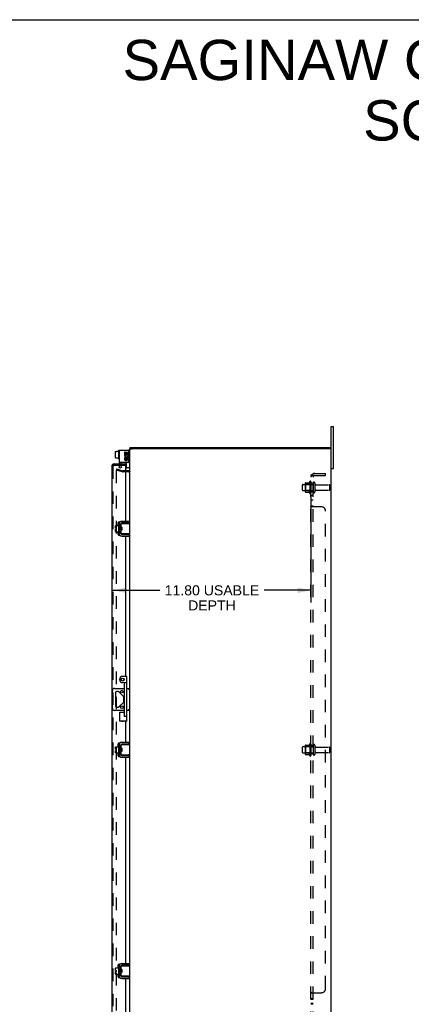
# Model space of a CAD drawing. Header units: inches. Extents: x 0 to 136, y 0 to 88.
# Tile 7 of 8: x 68 to 91, y 29 to 88. Entities that reach past the tile are written whole.
import ezdxf

# ---------------------------------------------------------------- set-up
doc = ezdxf.new("R2010")
doc.units = ezdxf.units.IN
doc.header["$LTSCALE"] = 7.48
doc.header["$MEASUREMENT"] = 0
doc.linetypes.add('HIDDEN', pattern=[0.2, 0.1, -0.1])
doc.layers.get('0').update_dxf_attribs({"linetype": 'CONTINUOUS'})
for name, color, linetype in [('DEFAULT_2', 8, 'HIDDEN'), ('DIMENSIONS', 7, 'CONTINUOUS'), ('DOOR_ASSEMBLY', 7, 'CONTINUOUS'), ('SUBPANEL', 7, 'CONTINUOUS')]:
    doc.layers.add(name, color=color, linetype=linetype)
doc.styles.get("Standard").update_dxf_attribs({"font": 'arial.ttf'})
doc.dimstyles.new('DIMSTYLE_1', dxfattribs={"dimtxt": 0.6, "dimasz": 0.8, "dimexe": 0.09, "dimexo": 0.07, "dimgap": 0.0375, "dimtad": 0, "dimtih": 1, "dimtoh": 1, "dimzin": 4, "dimdsep": 46, "dimtxsty": 'Standard', "dimblk": '_FILLED', "dimblk1": '_FILLED', "dimblk2": '_FILLED', "dimcen": 0.09, "dimadec": 3, "dimazin": 1, "dimtfac": 1, "dimtdec": 3, "dimtofl": 0, "dimtmove": 0, "dimatfit": 3, "dimldrblk": '_FILLED', "dimfxl": 0, "dimtolj": 1, "dimtzin": 4, "dimarcsym": 0})

# ---------------------------------------------------------------- blocks, each defined once
blk = doc.blocks.new('_FILLED')
at = {"color": 0, "linetype": 'ByBlock'}
blk.add_solid([(0, 0), (-1, 0.2), (-1, -0.2)], dxfattribs=at)
blk = doc.blocks.new('*D5')
at = {"layer": 'DIMENSIONS', "color": 2, "linetype": 'Continuous'}
for p, q in [((85.358, 59.662), (85.358, 53.288)), ((73.56, 54.008), (76.344, 54.008)), ((85.358, 54.008), (82.574, 54.008))]:
    blk.add_line(p, q, dxfattribs=at)
at = {"layer": 'DIMENSIONS', "color": 2, "linetype": 'Continuous', "xscale": 0.8, "yscale": 0.8, "zscale": 0.8, "rotation": 180}
blk.add_blockref('_FILLED', (73.56, 54.008), dxfattribs=at)
at = {"layer": 'DIMENSIONS', "color": 2, "linetype": 'Continuous', "xscale": 0.8, "yscale": 0.8, "zscale": 0.8}
blk.add_blockref('_FILLED', (85.358, 54.008), dxfattribs=at)
at = {"layer": 'DIMENSIONS', "color": 2, "linetype": 'Continuous', "insert": (79.459, 54.308), "char_height": 0.6, "width": 5.62974, "attachment_point": 2, "line_spacing_factor": 0.9}
blk.add_mtext('11.80 USABLE\\PDEPTH', dxfattribs=at)

msp = doc.modelspace()

# ---------------------------------------------------------------- linework, layer by layer
at = {"color": 7, "linetype": 'Continuous'}
for p, q in [((0, 88), (136, 88)), ((86.558, 63.759), (86.693, 63.759)), ((86.693, 61.259), (86.693, 63.759)), ((73.706, 61.918), (73.706, 62.273)), ((73.716, 62.285), (73.774, 62.285)), ((73.774, 62.285), (73.774, 62.301)), ((73.774, 62.301), (73.881, 62.301)), ((73.881, 62.337), (73.881, 61.85)), ((73.891, 62.347), (73.911, 62.347)), ((74.478, 62.359), (74.465, 62.359)), ((74.558, 62.434), (74.703, 62.434)), ((74.578, 62.434), (74.578, 62.509)), ((86.558, 62.434), (86.411, 62.434)), ((86.528, 62.434), (86.528, 62.509)), ((73.716, 61.907), (73.774, 61.907)), ((73.774, 61.892), (73.774, 61.907)), ((73.774, 61.892), (73.881, 61.892)), ((73.891, 61.84), (73.911, 61.84)), ((74.371, 61.306), (74.371, 61.621)), ((74.518, 61.296), (74.381, 61.296)), ((86.558, 61.259), (86.693, 61.259)), ((74.525, 58.026), (74.525, 58.13)), ((73.706, 57.718), (73.706, 57.854)), ((73.706, 57.718), (73.774, 57.718)), ((73.706, 57.504), (73.706, 57.65)), ((73.706, 57.65), (73.774, 57.65)), ((73.716, 57.864), (73.881, 57.864)), ((73.716, 57.494), (73.881, 57.494)), ((73.774, 57.65), (73.774, 57.718)), ((73.881, 57.927), (73.881, 57.44)), ((73.891, 57.937), (73.911, 57.937)), ((73.921, 57.997), (73.924, 57.997)), ((74.025, 57.966), (74.025, 57.401)), ((74.029, 57.795), (74.025, 57.803)), ((74.025, 57.594), (74.031, 57.583)), ((74.029, 57.801), (74.029, 57.986)), ((74.029, 57.381), (74.029, 57.566)), ((74.032, 57.697), (74.031, 57.718)), ((74.039, 57.996), (74.558, 57.996)), ((74.089, 57.776), (74.039, 57.776)), ((74.089, 57.591), (74.039, 57.591)), ((74.047, 57.764), (74.04, 57.776)), ((74.051, 57.776), (74.046, 57.767)), ((74.065, 57.591), (74.071, 57.601)), ((74.069, 57.603), (74.076, 57.591)), ((74.082, 57.696), (74.081, 57.718)), ((74.525, 58.026), (74.085, 58.026)), ((74.089, 57.776), (74.089, 57.591)), ((74.558, 57.371), (74.558, 57.996)), ((73.891, 57.43), (73.911, 57.43)), ((73.921, 57.37), (73.924, 57.37)), ((74.558, 57.371), (74.039, 57.371)), ((74.085, 57.341), (74.525, 57.341)), ((74.485, 57.379), (74.478, 57.381)), ((74.525, 57.341), (74.525, 57.237)), ((73.647, 48.165), (74.243, 48.165)), ((74.383, 48.165), (74.558, 48.165)), ((73.522, 46.978), (73.522, 48.04)), ((73.713, 47.911), (73.713, 47.106)), ((73.874, 47.974), (73.775, 47.974)), ((74.184, 47.69), (73.918, 47.955)), ((74.203, 47.372), (74.203, 47.645)), ((73.775, 47.044), (73.874, 47.044)), ((73.918, 47.062), (74.184, 47.328)), ((74.243, 46.853), (73.647, 46.853)), ((74.558, 46.853), (74.383, 46.853)), ((73.706, 44.543), (73.706, 44.679)), ((73.716, 44.689), (73.881, 44.689)), ((73.881, 44.752), (73.881, 44.265)), ((73.891, 44.762), (73.911, 44.762)), ((73.921, 44.822), (73.924, 44.822)), ((74.025, 44.791), (74.025, 44.226)), ((74.029, 44.62), (74.025, 44.628)), ((74.029, 44.626), (74.029, 44.811)), ((74.039, 44.821), (74.558, 44.821)), ((74.089, 44.601), (74.039, 44.601)), ((74.047, 44.589), (74.04, 44.601)), ((74.051, 44.601), (74.046, 44.592)), ((74.525, 44.851), (74.085, 44.851)), ((74.089, 44.601), (74.089, 44.416)), ((74.525, 44.851), (74.525, 44.955)), ((74.558, 44.196), (74.558, 44.821)), ((73.706, 44.543), (73.774, 44.543)), ((73.706, 44.329), (73.706, 44.475)), ((73.706, 44.475), (73.774, 44.475)), ((73.716, 44.319), (73.881, 44.319)), ((73.774, 44.475), (73.774, 44.543)), ((73.891, 44.255), (73.911, 44.255)), ((73.921, 44.195), (73.924, 44.195)), ((74.025, 44.419), (74.031, 44.408)), ((74.029, 44.206), (74.029, 44.391)), ((74.032, 44.522), (74.031, 44.543)), ((74.089, 44.416), (74.039, 44.416)), ((74.558, 44.196), (74.039, 44.196)), ((74.065, 44.416), (74.071, 44.426)), ((74.069, 44.428), (74.076, 44.416)), ((74.082, 44.521), (74.081, 44.543)), ((74.085, 44.166), (74.525, 44.166)), ((74.485, 44.204), (74.478, 44.206)), ((74.525, 44.166), (74.525, 44.062)), ((74.525, 31.676), (74.085, 31.676)), ((74.525, 31.676), (74.525, 31.78)), ((73.706, 31.368), (73.706, 31.504)), ((73.706, 31.368), (73.774, 31.368)), ((73.706, 31.3), (73.774, 31.3)), ((73.706, 31.154), (73.706, 31.3)), ((73.716, 31.514), (73.881, 31.514)), ((73.716, 31.144), (73.881, 31.144)), ((73.774, 31.3), (73.774, 31.368)), ((73.881, 31.577), (73.881, 31.09)), ((73.891, 31.587), (73.911, 31.587)), ((73.921, 31.647), (73.924, 31.647)), ((74.025, 31.616), (74.025, 31.051)), ((74.029, 31.445), (74.025, 31.453)), ((74.025, 31.244), (74.031, 31.233)), ((74.029, 31.451), (74.029, 31.636)), ((74.029, 31.031), (74.029, 31.216)), ((74.032, 31.347), (74.031, 31.368)), ((74.039, 31.646), (74.558, 31.646)), ((74.089, 31.426), (74.039, 31.426)), ((74.089, 31.241), (74.039, 31.241)), ((74.047, 31.414), (74.04, 31.426)), ((74.051, 31.426), (74.046, 31.417)), ((74.065, 31.241), (74.071, 31.251)), ((74.069, 31.253), (74.076, 31.241)), ((74.082, 31.346), (74.081, 31.368)), ((74.089, 31.426), (74.089, 31.241)), ((74.558, 31.021), (74.558, 31.646)), ((73.891, 31.08), (73.911, 31.08)), ((73.921, 31.02), (73.924, 31.02)), ((74.558, 31.021), (74.039, 31.021)), ((74.085, 30.991), (74.525, 30.991)), ((74.485, 31.029), (74.478, 31.031)), ((74.525, 30.991), (74.525, 30.887))]:
    msp.add_line(p, q, dxfattribs=at)
at = {"color": 3, "linetype": 'Continuous'}
for p, q in [((86.558, 25.259), (86.558, 63.759)), ((73.921, 62.359), (73.921, 61.621)), ((73.921, 62.359), (74.465, 62.359)), ((74.252, 62.245), (74.252, 62.075)), ((74.299, 62.245), (74.252, 62.245)), ((74.299, 62.122), (74.299, 62.245)), ((74.345, 62.222), (74.345, 62.122)), ((74.39, 62.222), (74.345, 62.222)), ((74.39, 62.122), (74.39, 62.222)), ((74.438, 62.245), (74.438, 62.122)), ((74.484, 62.245), (74.438, 62.245)), ((74.484, 62.075), (74.484, 62.245)), ((74.525, 61.681), (74.525, 62.299)), ((74.558, 57.996), (74.558, 62.432)), ((74.578, 62.509), (86.528, 62.509)), ((86.403, 62.434), (74.713, 62.434)), ((74.465, 61.621), (73.921, 61.621)), ((74.252, 62.075), (74.445, 62.075)), ((74.252, 61.905), (74.252, 61.805)), ((74.299, 61.905), (74.252, 61.905)), ((74.304, 62.049), (74.262, 62.067)), ((74.345, 62.122), (74.299, 62.122)), ((74.299, 61.805), (74.299, 61.905)), ((74.345, 61.836), (74.345, 61.805)), ((74.438, 62.122), (74.39, 62.122)), ((74.39, 61.789), (74.39, 61.84)), ((74.445, 62.075), (74.425, 62.061)), ((74.438, 61.836), (74.438, 61.735)), ((74.438, 61.735), (74.484, 61.735)), ((74.471, 62.075), (74.484, 62.075)), ((74.484, 61.735), (74.484, 61.836)), ((74.488, 61.134), (74.31, 61.134)), ((74.085, 58.13), (74.525, 58.13)), ((73.921, 57.997), (73.921, 57.37)), ((74.085, 57.237), (74.525, 57.237)), ((74.558, 44.821), (74.558, 57.371)), ((73.921, 44.822), (73.921, 44.195)), ((74.085, 44.955), (74.525, 44.955)), ((74.085, 44.062), (74.525, 44.062)), ((74.558, 31.646), (74.558, 44.196)), ((74.085, 31.78), (74.525, 31.78)), ((73.921, 31.647), (73.921, 31.02)), ((74.085, 30.887), (74.525, 30.887)), ((74.558, 26.585), (74.558, 31.021))]:
    msp.add_line(p, q, dxfattribs=at)
at = {"color": 7, "linetype": 'Continuous'}
for points in [[(74.031, 57.718), (74.03, 57.728), (74.029, 57.738), (74.029, 57.748), (74.028, 57.757), (74.027, 57.765), (74.027, 57.773), (74.026, 57.781), (74.025, 57.787), (74.025, 57.793), (74.025, 57.793)], [(74.029, 57.801), (74.029, 57.799), (74.029, 57.798), (74.029, 57.796), (74.029, 57.794), (74.029, 57.793), (74.029, 57.792), (74.03, 57.79), (74.03, 57.789), (74.03, 57.788), (74.031, 57.786), (74.031, 57.785), (74.032, 57.784), (74.032, 57.783), (74.032, 57.782), (74.033, 57.781), (74.033, 57.78), (74.034, 57.78), (74.034, 57.779), (74.035, 57.778), (74.036, 57.778), (74.036, 57.777), (74.037, 57.777), (74.038, 57.776), (74.039, 57.776)], [(74.039, 57.591), (74.038, 57.591), (74.037, 57.591), (74.036, 57.591), (74.036, 57.59), (74.035, 57.589), (74.035, 57.589), (74.034, 57.588), (74.033, 57.587), (74.033, 57.586), (74.032, 57.585), (74.032, 57.585), (74.032, 57.583), (74.031, 57.582), (74.031, 57.581), (74.03, 57.58), (74.03, 57.579), (74.03, 57.578), (74.03, 57.576), (74.029, 57.575), (74.029, 57.573), (74.029, 57.572), (74.029, 57.57), (74.029, 57.568), (74.029, 57.566)], [(74.035, 57.654), (74.034, 57.675), (74.032, 57.697)], [(74.04, 57.591), (74.039, 57.597), (74.038, 57.605), (74.038, 57.614), (74.037, 57.623), (74.036, 57.633), (74.036, 57.643), (74.035, 57.654)], [(74.056, 57.704), (74.055, 57.712), (74.054, 57.719), (74.054, 57.726), (74.053, 57.733), (74.052, 57.739), (74.051, 57.745), (74.051, 57.75), (74.05, 57.754), (74.049, 57.758), (74.048, 57.761), (74.047, 57.763), (74.047, 57.764)], [(74.06, 57.664), (74.058, 57.68), (74.058, 57.688), (74.056, 57.704)], [(74.069, 57.603), (74.069, 57.604), (74.068, 57.606), (74.067, 57.609), (74.066, 57.613), (74.066, 57.618), (74.065, 57.623), (74.064, 57.628), (74.063, 57.635), (74.062, 57.641), (74.062, 57.649), (74.061, 57.656), (74.06, 57.664)], [(74.081, 57.718), (74.08, 57.728), (74.079, 57.738), (74.079, 57.748), (74.078, 57.757), (74.077, 57.766), (74.077, 57.774), (74.076, 57.776)], [(74.085, 57.653), (74.084, 57.675), (74.082, 57.696)], [(74.089, 57.604), (74.089, 57.605), (74.088, 57.614), (74.087, 57.623), (74.086, 57.633), (74.086, 57.643), (74.085, 57.653)], [(74.478, 57.986), (74.485, 57.989), (74.489, 57.99), (74.492, 57.991), (74.495, 57.992), (74.498, 57.993), (74.501, 57.994), (74.503, 57.994), (74.506, 57.995), (74.508, 57.995), (74.511, 57.996), (74.513, 57.996), (74.515, 57.996), (74.517, 57.996)], [(74.517, 57.371), (74.515, 57.371), (74.513, 57.371), (74.511, 57.372), (74.508, 57.372), (74.506, 57.373), (74.503, 57.373), (74.501, 57.374), (74.498, 57.375), (74.495, 57.376), (74.492, 57.377), (74.489, 57.378), (74.485, 57.379)], [(74.552, 48.165), (74.548, 48.164), (74.544, 48.163), (74.54, 48.161), (74.535, 48.158), (74.53, 48.155), (74.525, 48.151), (74.519, 48.147), (74.514, 48.143), (74.508, 48.139), (74.502, 48.134), (74.495, 48.129), (74.489, 48.125), (74.483, 48.12), (74.477, 48.115), (74.471, 48.11), (74.464, 48.105)], [(74.483, 46.898), (74.471, 46.908), (74.464, 46.913)], [(74.552, 46.853), (74.548, 46.853), (74.544, 46.855), (74.54, 46.857), (74.535, 46.859), (74.53, 46.863), (74.525, 46.866), (74.519, 46.87), (74.514, 46.874), (74.508, 46.879), (74.502, 46.883), (74.495, 46.888), (74.489, 46.893), (74.483, 46.898)], [(74.031, 44.543), (74.03, 44.553), (74.029, 44.563), (74.029, 44.573), (74.028, 44.582), (74.027, 44.59), (74.027, 44.598), (74.026, 44.606), (74.025, 44.612), (74.025, 44.618), (74.025, 44.618)], [(74.029, 44.626), (74.029, 44.624), (74.029, 44.623), (74.029, 44.621), (74.029, 44.619), (74.029, 44.618), (74.029, 44.617), (74.03, 44.615), (74.03, 44.614), (74.03, 44.613), (74.031, 44.611), (74.031, 44.61), (74.032, 44.609), (74.032, 44.608), (74.032, 44.607), (74.033, 44.606), (74.033, 44.605), (74.034, 44.605), (74.034, 44.604), (74.035, 44.603), (74.036, 44.603), (74.036, 44.602), (74.037, 44.602), (74.038, 44.601), (74.039, 44.601)], [(74.056, 44.529), (74.055, 44.537), (74.054, 44.544), (74.054, 44.551), (74.053, 44.558), (74.052, 44.564), (74.051, 44.57), (74.051, 44.575), (74.05, 44.579), (74.049, 44.583), (74.048, 44.586), (74.047, 44.588), (74.047, 44.589)], [(74.081, 44.543), (74.08, 44.553), (74.079, 44.563), (74.079, 44.573), (74.078, 44.582), (74.077, 44.591), (74.077, 44.599), (74.076, 44.601)], [(74.478, 44.811), (74.485, 44.814), (74.489, 44.815), (74.492, 44.816), (74.495, 44.817), (74.498, 44.818), (74.501, 44.819), (74.503, 44.819), (74.506, 44.82), (74.508, 44.82), (74.511, 44.821), (74.513, 44.821), (74.515, 44.821), (74.517, 44.821)], [(74.039, 44.416), (74.038, 44.416), (74.037, 44.416), (74.036, 44.416), (74.036, 44.415), (74.035, 44.414), (74.035, 44.414), (74.034, 44.413), (74.033, 44.412), (74.033, 44.411), (74.032, 44.41), (74.032, 44.41), (74.032, 44.408), (74.031, 44.407), (74.031, 44.406), (74.03, 44.405), (74.03, 44.404), (74.03, 44.403), (74.03, 44.401), (74.029, 44.4), (74.029, 44.398), (74.029, 44.397), (74.029, 44.395), (74.029, 44.393), (74.029, 44.391)], [(74.035, 44.479), (74.034, 44.5), (74.032, 44.522)], [(74.04, 44.416), (74.039, 44.422), (74.038, 44.43), (74.038, 44.439), (74.037, 44.448), (74.036, 44.458), (74.036, 44.468), (74.035, 44.479)], [(74.06, 44.489), (74.058, 44.505), (74.058, 44.513), (74.056, 44.529)], [(74.069, 44.428), (74.069, 44.429), (74.068, 44.431), (74.067, 44.434), (74.066, 44.438), (74.066, 44.443), (74.065, 44.448), (74.064, 44.453), (74.063, 44.46), (74.062, 44.466), (74.062, 44.474), (74.061, 44.481), (74.06, 44.489)], [(74.085, 44.478), (74.084, 44.5), (74.082, 44.521)], [(74.089, 44.429), (74.089, 44.43), (74.088, 44.439), (74.087, 44.448), (74.086, 44.458), (74.086, 44.468), (74.085, 44.478)], [(74.517, 44.196), (74.515, 44.196), (74.513, 44.196), (74.511, 44.197), (74.508, 44.197), (74.506, 44.198), (74.503, 44.198), (74.501, 44.199), (74.498, 44.2), (74.495, 44.201), (74.492, 44.202), (74.489, 44.203), (74.485, 44.204)], [(74.031, 31.368), (74.03, 31.378), (74.029, 31.388), (74.029, 31.398), (74.028, 31.407), (74.027, 31.415), (74.027, 31.423), (74.026, 31.431), (74.025, 31.437), (74.025, 31.443), (74.025, 31.443)], [(74.029, 31.451), (74.029, 31.449), (74.029, 31.448), (74.029, 31.446), (74.029, 31.444), (74.029, 31.443), (74.029, 31.442), (74.03, 31.44), (74.03, 31.439), (74.03, 31.438), (74.031, 31.436), (74.031, 31.435), (74.032, 31.434), (74.032, 31.433), (74.032, 31.432), (74.033, 31.431), (74.033, 31.43), (74.034, 31.43), (74.034, 31.429), (74.035, 31.428), (74.036, 31.428), (74.036, 31.427), (74.037, 31.427), (74.038, 31.426), (74.039, 31.426)], [(74.039, 31.241), (74.038, 31.241), (74.037, 31.241), (74.036, 31.241), (74.036, 31.24), (74.035, 31.239), (74.035, 31.239), (74.034, 31.238), (74.033, 31.237), (74.033, 31.236), (74.032, 31.235), (74.032, 31.235), (74.032, 31.233), (74.031, 31.232), (74.031, 31.231), (74.03, 31.23), (74.03, 31.229), (74.03, 31.228), (74.03, 31.226), (74.029, 31.225), (74.029, 31.223), (74.029, 31.222), (74.029, 31.22), (74.029, 31.218), (74.029, 31.216)], [(74.035, 31.304), (74.034, 31.325), (74.032, 31.347)], [(74.04, 31.241), (74.039, 31.247), (74.038, 31.255), (74.038, 31.264), (74.037, 31.273), (74.036, 31.283), (74.036, 31.293), (74.035, 31.304)], [(74.056, 31.354), (74.055, 31.362), (74.054, 31.369), (74.054, 31.376), (74.053, 31.383), (74.052, 31.389), (74.051, 31.395), (74.051, 31.4), (74.05, 31.404), (74.049, 31.408), (74.048, 31.411), (74.047, 31.413), (74.047, 31.414)], [(74.06, 31.314), (74.058, 31.33), (74.058, 31.338), (74.056, 31.354)], [(74.069, 31.253), (74.069, 31.254), (74.068, 31.256), (74.067, 31.259), (74.066, 31.263), (74.066, 31.268), (74.065, 31.273), (74.064, 31.278), (74.063, 31.285), (74.062, 31.291), (74.062, 31.299), (74.061, 31.306), (74.06, 31.314)], [(74.081, 31.368), (74.08, 31.378), (74.079, 31.388), (74.079, 31.398), (74.078, 31.407), (74.077, 31.416), (74.077, 31.424), (74.076, 31.426)], [(74.085, 31.303), (74.084, 31.325), (74.082, 31.346)], [(74.089, 31.254), (74.089, 31.255), (74.088, 31.264), (74.087, 31.273), (74.086, 31.283), (74.086, 31.293), (74.085, 31.303)], [(74.478, 31.636), (74.482, 31.638), (74.485, 31.639), (74.489, 31.64), (74.492, 31.641), (74.495, 31.642), (74.498, 31.643), (74.501, 31.644), (74.503, 31.644), (74.506, 31.645), (74.508, 31.645), (74.511, 31.646), (74.513, 31.646), (74.515, 31.646), (74.517, 31.646)], [(74.517, 31.021), (74.515, 31.021), (74.513, 31.021), (74.511, 31.022), (74.508, 31.022), (74.506, 31.023), (74.503, 31.023), (74.501, 31.024), (74.498, 31.025), (74.495, 31.026), (74.492, 31.027), (74.489, 31.028), (74.485, 31.029)]]:
    msp.add_lwpolyline(points, dxfattribs=at)
for centre in [(74.093, 47.974), (74.093, 47.044)]:
    msp.add_circle(centre, 0.08, dxfattribs=at)
for centre, radius, start, end in [((73.891, 62.337), 0.01, 90, 180.00001), ((73.911, 62.337), 0.01, 359.99999, 90), ((74.478, 62.279), 0.08, 0, 90), ((73.891, 61.85), 0.01, 179.99999, 270), ((73.911, 61.85), 0.01, 270, 0.00001), ((74.381, 61.306), 0.01, 180, 270), ((74.518, 61.336), 0.04, 270, 360), ((73.716, 57.854), 0.01, 90, 180), ((73.716, 57.504), 0.01, 180, 270), ((73.891, 57.927), 0.01, 90, 180), ((73.911, 57.927), 0.01, 0, 90), ((74.085, 57.966), 0.06, 90, 180), ((74.039, 57.986), 0.01, 90, 144.8477), ((73.891, 57.44), 0.01, 180, 270), ((73.911, 57.44), 0.01, 270, 360), ((74.085, 57.401), 0.06, 180, 270), ((74.039, 57.381), 0.01, 180, 189.02248), ((74.039, 57.381), 0.01, 214.70761, 270), ((73.647, 48.04), 0.125, 90, 180), ((73.775, 47.911), 0.0625, 90, 180), ((73.874, 47.911), 0.0625, 45, 90), ((74.14, 47.645), 0.0625, 0, 45), ((73.647, 46.978), 0.125, 180, 270), ((73.775, 47.106), 0.0625, 180, 270), ((73.874, 47.106), 0.0625, 270, 315), ((74.14, 47.372), 0.0625, 315, 360), ((73.716, 44.679), 0.01, 90, 180), ((73.891, 44.752), 0.01, 90, 180), ((73.911, 44.752), 0.01, 0, 90), ((74.085, 44.791), 0.06, 90, 180), ((74.039, 44.811), 0.01, 90, 144.8477), ((73.716, 44.329), 0.01, 180, 270), ((73.891, 44.265), 0.01, 180, 270), ((73.911, 44.265), 0.01, 270, 360), ((74.085, 44.226), 0.06, 180, 270), ((74.039, 44.206), 0.01, 180, 189.02248), ((74.039, 44.206), 0.01, 214.70761, 270), ((74.085, 31.616), 0.06, 90, 180), ((73.716, 31.504), 0.01, 90, 180), ((73.716, 31.154), 0.01, 180, 270), ((73.891, 31.577), 0.01, 90, 180), ((73.891, 31.09), 0.01, 180, 270), ((73.911, 31.577), 0.01, 0, 90), ((73.911, 31.09), 0.01, 270, 360), ((74.039, 31.636), 0.01, 90, 144.8477), ((74.085, 31.051), 0.06, 180, 270), ((74.039, 31.031), 0.01, 180, 189.02248), ((74.039, 31.031), 0.01, 214.70761, 270)]:
    msp.add_arc(centre, radius, start, end, dxfattribs=at)
at = {"color": 3, "linetype": 'Continuous'}
for centre, radius, start, end in [((74.465, 62.299), 0.06, 0, 90), ((74.368, 62.021), 0.116, 156.59665, 341.87913), ((74.322, 61.805), 0.0696, 180, 347.41772), ((74.368, 62.021), 0.0696, 156.59665, 35.11217), ((74.322, 61.805), 0.0232, 180, 0.04847), ((74.415, 61.836), 0.0696, 0, 180), ((74.415, 61.832), 0.0267, 83.42855, 161.76278), ((74.415, 61.836), 0.0232, 0, 81.22946), ((74.465, 61.681), 0.06, 270, 360), ((74.368, 62.021), 0.116, 25.73705, 27.8532), ((74.371, 62.021), 0.114, 341.41988, 26.19629), ((74.488, 61.204), 0.07, 270, 360), ((74.085, 57.966), 0.164, 90, 180), ((74.085, 57.401), 0.164, 180, 270), ((74.085, 44.791), 0.164, 90, 180), ((74.085, 44.226), 0.164, 180, 270), ((74.085, 31.616), 0.164, 90, 180), ((74.085, 31.051), 0.164, 180, 270)]:
    msp.add_arc(centre, radius, start, end, dxfattribs=at)
at = {"color": 7, "linetype": 'Continuous'}
for centre, major_axis, ratio, start_param, end_param in [((73.716, 62.273), (0, 0.0113), 0.88616, 0, 1.570796), ((73.716, 61.918), (0, 0.0111), 0.898834, -4.712389, -3.141593)]:
    msp.add_ellipse(centre, major_axis=major_axis, ratio=ratio, start_param=start_param, end_param=end_param, dxfattribs=at)
at = {"layer": 'DEFAULT_2', "color": 8, "linetype": 'HIDDEN'}
for p, q in [((73.921, 61.621), (73.921, 61.404)), ((74.025, 61.621), (74.025, 61.404)), ((73.765, 61.238), (73.746, 61.166)), ((74.13, 61.063), (73.746, 61.166)), ((73.746, 61.135), (73.746, 61.133)), ((73.746, 61.133), (73.746, 27.884)), ((73.765, 61.153), (73.764, 61.153)), ((73.765, 61.238), (74.149, 61.135)), ((73.976, 61.281), (73.935, 61.352)), ((74.066, 61.333), (73.976, 61.281)), ((74.025, 61.404), (74.066, 61.333)), ((74.31, 61.134), (74.16, 61.134)), ((74.488, 61.059), (74.16, 61.059)), ((85.288, 60.49), (85.288, 59.778)), ((85.358, 60.468), (85.358, 59.8)), ((84.858, 59.976), (84.858, 60.291)), ((84.888, 60.321), (85.483, 60.321)), ((84.888, 59.946), (85.483, 59.946)), ((85.022, 60.389), (85.022, 59.878)), ((85.042, 60.317), (85.022, 60.337)), ((85.042, 59.95), (85.022, 59.93)), ((85.033, 60.411), (85.26, 60.411)), ((85.033, 59.856), (85.26, 59.856)), ((85.042, 60.317), (85.042, 59.95)), ((85.338, 60.317), (85.042, 60.317)), ((85.338, 59.95), (85.042, 59.95)), ((85.338, 60.317), (85.358, 60.337)), ((85.338, 60.317), (85.338, 59.95)), ((85.338, 59.95), (85.358, 59.93)), ((85.483, 60.391), (85.483, 59.876)), ((85.593, 60.391), (85.593, 59.876)), ((85.656, 60.299), (86.453, 60.299)), ((85.656, 59.969), (86.453, 59.969)), ((86.483, 59.999), (86.483, 60.269)), ((84.858, 44.351), (84.858, 44.666)), ((84.888, 44.696), (85.483, 44.696)), ((85.022, 44.764), (85.022, 44.253)), ((85.042, 44.692), (85.022, 44.712)), ((85.033, 44.786), (85.26, 44.786)), ((85.338, 44.692), (85.042, 44.692)), ((85.042, 44.692), (85.042, 44.325)), ((85.288, 44.865), (85.288, 44.153)), ((85.338, 44.692), (85.358, 44.712)), ((85.338, 44.692), (85.338, 44.325)), ((85.358, 44.843), (85.358, 44.175)), ((85.483, 44.766), (85.483, 44.251)), ((85.593, 44.766), (85.593, 44.251)), ((85.656, 44.674), (86.453, 44.674)), ((86.483, 44.374), (86.483, 44.644)), ((84.888, 44.321), (85.483, 44.321)), ((85.042, 44.325), (85.022, 44.305)), ((85.033, 44.231), (85.26, 44.231)), ((85.338, 44.325), (85.042, 44.325)), ((85.338, 44.325), (85.358, 44.305)), ((85.656, 44.344), (86.453, 44.344))]:
    msp.add_line(p, q, dxfattribs=at)
for points in [[(73.764, 61.153), (73.762, 61.153), (73.76, 61.153), (73.758, 61.152), (73.756, 61.151), (73.755, 61.15), (73.753, 61.149), (73.752, 61.148), (73.75, 61.146), (73.749, 61.145), (73.748, 61.143), (73.747, 61.141), (73.746, 61.139), (73.746, 61.137), (73.746, 61.135)], [(73.77, 61.153), (73.768, 61.153), (73.766, 61.153), (73.765, 61.153)]]:
    msp.add_lwpolyline(points, dxfattribs=at)
for centre, radius, start, end in [((74.025, 61.404), 0.104, 180, 210), ((74.16, 61.174), 0.115, 255, 270), ((74.16, 61.174), 0.04, 255, 270), ((74.488, 61.204), 0.145, 270, 317.01419), ((85.242, 60.421), 0.01, 270, 336.03207), ((85.888, 60.134), 0.698, 149.33687, 156.03207), ((85.32, 60.468), 0.0384, 0, 145.55034), ((85.538, 60.391), 0.055, 0, 180), ((84.888, 60.291), 0.03, 90, 180), ((84.888, 59.976), 0.03, 180, 270), ((85.163, 60.389), 0.141, 174.79195, 180), ((85.163, 59.878), 0.141, 180, 185.20805), ((85.033, 60.401), 0.01, 90, 174.80617), ((85.033, 59.866), 0.01, 185.19383, 270), ((85.242, 59.846), 0.01, 23.96793, 90), ((85.888, 60.134), 0.698, 203.96793, 210.66313), ((85.538, 59.876), 0.055, 180, 360), ((85.656, 60.361), 0.0625, 180, 270), ((85.656, 59.906), 0.0625, 90, 180), ((86.453, 60.269), 0.03, 360, 90), ((86.453, 59.999), 0.03, 270, 0), ((85.32, 59.8), 0.0384, 214.44966, 360), ((84.888, 44.666), 0.03, 90, 180), ((85.163, 44.764), 0.141, 174.79195, 180), ((85.033, 44.776), 0.01, 90, 174.80617), ((85.242, 44.796), 0.01, 270, 336.03207), ((85.888, 44.509), 0.698, 149.33687, 156.03207), ((85.32, 44.843), 0.0384, 0, 145.55034), ((85.538, 44.766), 0.055, 0, 180), ((85.656, 44.736), 0.0625, 180, 270), ((86.453, 44.644), 0.03, 360, 90), ((84.888, 44.351), 0.03, 180, 270), ((85.163, 44.253), 0.141, 180, 185.20805), ((85.033, 44.241), 0.01, 185.19383, 270), ((85.242, 44.221), 0.01, 23.96793, 90), ((85.888, 44.509), 0.698, 203.96793, 210.66313), ((85.32, 44.175), 0.0384, 214.44966, 360), ((85.538, 44.251), 0.055, 180, 360), ((85.656, 44.281), 0.0625, 90, 180), ((86.453, 44.374), 0.03, 270, 0)]:
    msp.add_arc(centre, radius, start, end, dxfattribs=at)
at = {"layer": 'DOOR_ASSEMBLY', "color": 3, "linetype": 'Continuous'}
for p, q in [((73.485, 61.395), (73.485, 27.622)), ((73.63, 61.54), (74.31, 61.54)), ((74.31, 61.45), (74.31, 58.13)), ((73.919, 58.09), (73.975, 58.09)), ((73.869, 57.864), (73.869, 58.04)), ((73.869, 57.327), (73.869, 57.494)), ((74.025, 57.974), (74.025, 57.802)), ((74.025, 57.593), (74.025, 57.394)), ((74.31, 58.026), (74.31, 57.996)), ((73.975, 57.277), (73.919, 57.277)), ((74.31, 57.371), (74.31, 57.341)), ((74.31, 57.237), (74.31, 48.884)), ((74.31, 46.221), (74.31, 44.955)), ((73.869, 44.689), (73.869, 44.865)), ((73.919, 44.915), (73.975, 44.915)), ((74.025, 44.799), (74.025, 44.627)), ((74.31, 44.851), (74.31, 44.821)), ((73.869, 44.152), (73.869, 44.319)), ((73.975, 44.102), (73.919, 44.102)), ((74.025, 44.418), (74.025, 44.219)), ((74.31, 44.196), (74.31, 44.166)), ((74.31, 44.062), (74.31, 31.78)), ((73.869, 31.514), (73.869, 31.69)), ((73.919, 31.74), (73.975, 31.74)), ((74.31, 31.676), (74.31, 31.646)), ((73.869, 30.977), (73.869, 31.144)), ((74.025, 31.624), (74.025, 31.452)), ((74.025, 31.243), (74.025, 31.044)), ((73.975, 30.927), (73.919, 30.927)), ((74.31, 31.021), (74.31, 30.991)), ((74.31, 30.887), (74.31, 27.568))]:
    msp.add_line(p, q, dxfattribs=at)
at = {"layer": 'DOOR_ASSEMBLY', "color": 8, "linetype": 'HIDDEN'}
for p, q in [((73.56, 61.395), (73.56, 27.622)), ((73.63, 61.465), (74.294, 61.465)), ((73.869, 61.54), (73.869, 61.465)), ((74.025, 61.54), (74.025, 61.465))]:
    msp.add_line(p, q, dxfattribs=at)
at = {"layer": 'DOOR_ASSEMBLY', "color": 7, "linetype": 'Continuous'}
for p, q in [((74.31, 61.465), (74.294, 61.465)), ((74.31, 61.465), (74.31, 61.54)), ((74.353, 48.884), (74.133, 48.884)), ((74.383, 46.221), (74.383, 48.854)), ((74.213, 48.509), (74.133, 48.509)), ((74.243, 46.539), (74.243, 48.479)), ((74.273, 48.509), (74.353, 48.509)), ((73.945, 46.759), (73.945, 46.221)), ((73.945, 46.759), (74.243, 46.759)), ((74.265, 46.509), (74.353, 46.509)), ((74.383, 46.221), (73.945, 46.221))]:
    msp.add_line(p, q, dxfattribs=at)
for points in [[(73.945, 46.759), (73.945, 46.759), (73.946, 46.758), (73.947, 46.757), (73.966, 46.737)], [(73.966, 46.737), (73.971, 46.733), (73.975, 46.729)], [(74.213, 46.539), (74.219, 46.532), (74.226, 46.526), (74.232, 46.521), (74.239, 46.516), (74.246, 46.513), (74.252, 46.511), (74.258, 46.509), (74.265, 46.509)], [(73.945, 46.221), (73.945, 46.221), (73.946, 46.222), (73.947, 46.223), (73.966, 46.243)], [(73.966, 46.243), (73.971, 46.247), (73.975, 46.251)], [(74.361, 46.243), (74.357, 46.247), (74.353, 46.251)], [(74.383, 46.221), (74.382, 46.221), (74.382, 46.222), (74.381, 46.223), (74.361, 46.243)]]:
    msp.add_lwpolyline(points, dxfattribs=at)
for radius in [0.085, 0.08]:
    msp.add_circle((74.133, 48.696), radius, dxfattribs=at)
at = {"layer": 'DOOR_ASSEMBLY', "color": 3, "linetype": 'Continuous'}
for centre, radius, start, end in [((73.63, 61.395), 0.145, 90, 180), ((74.294, 61.45), 0.0156, 0, 90), ((73.919, 58.04), 0.05, 90, 180), ((73.975, 58.04), 0.05, 87.76172, 90), ((73.919, 57.327), 0.05, 180, 270), ((73.975, 57.327), 0.05, 270, 272.23828), ((74.133, 46.321), 0.109, 246.55599, 293.44401), ((73.919, 44.865), 0.05, 90, 180), ((73.975, 44.865), 0.05, 87.76172, 90), ((73.919, 44.152), 0.05, 180, 270), ((73.975, 44.152), 0.05, 270, 272.23828), ((73.919, 31.69), 0.05, 90, 180), ((73.975, 31.69), 0.05, 87.76172, 90), ((73.919, 30.977), 0.05, 180, 270), ((73.975, 30.977), 0.05, 270, 272.23828)]:
    msp.add_arc(centre, radius, start, end, dxfattribs=at)
at = {"layer": 'DOOR_ASSEMBLY', "color": 8, "linetype": 'HIDDEN'}
msp.add_arc((73.63, 61.395), 0.07, 90, 180, dxfattribs=at)
at = {"layer": 'DOOR_ASSEMBLY', "color": 7, "linetype": 'Continuous'}
for centre, radius, start, end in [((74.133, 48.696), 0.188, 90, 270), ((74.353, 48.854), 0.03, 0, 90), ((74.213, 48.479), 0.03, 359.99872, 89.99336), ((74.273, 48.479), 0.03, 90, 180), ((74.353, 48.479), 0.03, 0, 90), ((74.273, 46.539), 0.03, 180, 270), ((74.353, 46.539), 0.03, 270, 360)]:
    msp.add_arc(centre, radius, start, end, dxfattribs=at)
at = {"layer": 'SUBPANEL', "color": 8, "linetype": 'HIDDEN'}
for p, q in [((85.358, 28.165), (85.358, 60.852)), ((85.483, 60.852), (85.358, 60.852)), ((85.412, 60.891), (85.509, 60.812)), ((85.434, 60.851), (85.435, 60.85)), ((85.435, 60.85), (85.436, 60.85)), ((85.436, 60.85), (85.438, 60.85)), ((85.438, 60.85), (85.439, 60.85)), ((85.439, 60.85), (85.44, 60.849)), ((85.44, 60.849), (85.442, 60.849)), ((85.442, 60.849), (85.443, 60.848)), ((85.443, 60.848), (85.444, 60.848)), ((85.444, 60.848), (85.446, 60.848)), ((85.446, 60.848), (85.447, 60.847)), ((85.447, 60.847), (85.449, 60.847)), ((85.449, 60.847), (85.45, 60.846)), ((85.45, 60.846), (85.452, 60.846)), ((85.452, 60.846), (85.454, 60.845)), ((85.454, 60.845), (85.455, 60.844)), ((85.455, 60.844), (85.457, 60.844)), ((85.469, 60.839), (85.471, 60.838)), ((85.471, 60.838), (85.472, 60.837)), ((85.483, 28.165), (85.483, 60.852)), ((85.595, 60.977), (86.233, 60.977)), ((85.595, 60.852), (86.233, 60.852)), ((86.233, 60.852), (86.233, 60.977)), ((85.483, 60.384), (85.358, 60.384)), ((85.483, 59.884), (85.358, 59.884)), ((85.483, 59.656), (85.358, 59.656)), ((85.483, 59.375), (85.358, 59.375)), ((85.483, 59.013), (85.358, 59.013)), ((85.372, 58.997), (85.369, 58.999)), ((85.406, 58.982), (85.403, 58.983)), ((85.408, 58.98), (85.406, 58.982)), ((85.41, 58.979), (85.408, 58.98)), ((85.412, 58.977), (85.41, 58.979)), ((85.983, 58.977), (85.412, 58.977)), ((85.509, 58.985), (85.508, 58.986)), ((85.509, 58.982), (85.509, 58.984)), ((86.233, 30.29), (86.233, 58.727)), ((85.483, 44.759), (85.358, 44.759)), ((85.483, 44.259), (85.358, 44.259)), ((85.483, 30.005), (85.358, 30.005)), ((85.39, 30.029), (85.384, 30.026)), ((85.412, 30.04), (85.983, 30.04)), ((85.483, 30.006), (85.483, 30.005)), ((85.483, 29.679), (85.358, 29.679)), ((85.483, 29.643), (85.358, 29.643)), ((85.483, 29.398), (85.358, 29.398)), ((85.483, 29.362), (85.358, 29.362))]:
    msp.add_line(p, q, dxfattribs=at)
for points in [[(85.38, 60.873), (85.377, 60.871), (85.374, 60.87), (85.372, 60.868), (85.369, 60.867), (85.366, 60.865), (85.364, 60.864), (85.362, 60.862), (85.361, 60.86), (85.36, 60.858), (85.359, 60.857), (85.358, 60.855), (85.358, 60.854), (85.358, 60.852)], [(85.412, 60.891), (85.41, 60.889), (85.408, 60.887), (85.406, 60.885), (85.403, 60.884), (85.4, 60.882), (85.397, 60.88), (85.394, 60.879), (85.39, 60.877), (85.387, 60.875), (85.38, 60.873)], [(85.427, 60.852), (85.426, 60.852), (85.426, 60.852), (85.425, 60.852), (85.425, 60.852), (85.424, 60.853), (85.424, 60.853), (85.424, 60.853), (85.423, 60.853), (85.423, 60.853), (85.423, 60.853)], [(85.423, 60.853), (85.423, 60.853), (85.424, 60.853), (85.424, 60.853), (85.424, 60.852), (85.424, 60.852), (85.425, 60.852), (85.425, 60.852), (85.426, 60.852), (85.426, 60.852), (85.427, 60.852), (85.427, 60.852), (85.428, 60.852), (85.428, 60.852), (85.429, 60.852), (85.43, 60.852), (85.43, 60.852), (85.431, 60.851), (85.431, 60.851), (85.432, 60.851), (85.432, 60.851), (85.433, 60.851), (85.434, 60.851)], [(85.457, 60.844), (85.458, 60.843), (85.459, 60.843), (85.46, 60.843), (85.461, 60.842), (85.462, 60.842), (85.463, 60.842), (85.464, 60.841), (85.465, 60.841), (85.465, 60.84), (85.466, 60.84), (85.467, 60.84), (85.468, 60.839), (85.469, 60.839), (85.469, 60.839)], [(85.472, 60.837), (85.474, 60.837), (85.474, 60.836), (85.475, 60.836), (85.476, 60.836), (85.477, 60.835), (85.477, 60.835), (85.478, 60.835), (85.478, 60.834), (85.479, 60.834), (85.48, 60.834), (85.48, 60.833), (85.481, 60.833), (85.481, 60.833), (85.482, 60.833), (85.483, 60.832), (85.483, 60.832), (85.484, 60.832), (85.484, 60.831), (85.485, 60.831), (85.485, 60.831), (85.486, 60.83), (85.486, 60.83), (85.486, 60.83), (85.487, 60.83), (85.487, 60.83), (85.487, 60.83)], [(85.498, 60.829), (85.496, 60.831), (85.494, 60.833), (85.492, 60.835), (85.491, 60.837), (85.489, 60.839), (85.487, 60.841), (85.486, 60.844), (85.485, 60.846), (85.484, 60.848), (85.483, 60.849), (85.483, 60.851), (85.483, 60.852)], [(85.487, 60.83), (85.487, 60.829), (85.487, 60.829), (85.487, 60.83), (85.487, 60.83), (85.487, 60.83), (85.486, 60.83), (85.486, 60.83), (85.486, 60.83), (85.485, 60.831), (85.485, 60.831), (85.485, 60.831), (85.484, 60.832), (85.484, 60.832), (85.483, 60.832)], [(85.509, 60.812), (85.509, 60.812), (85.509, 60.813), (85.509, 60.814), (85.509, 60.814), (85.509, 60.815), (85.508, 60.816), (85.507, 60.818), (85.506, 60.819), (85.505, 60.82), (85.504, 60.822), (85.503, 60.823), (85.501, 60.825), (85.498, 60.829)], [(85.358, 59.01), (85.358, 59.012), (85.358, 59.013)], [(85.369, 58.999), (85.366, 59.001), (85.364, 59.002), (85.362, 59.004), (85.361, 59.006), (85.36, 59.007), (85.359, 59.009), (85.358, 59.01), (85.358, 59.012), (85.358, 59.013)], [(85.366, 59.001), (85.364, 59.002), (85.362, 59.004), (85.361, 59.006)], [(85.377, 58.995), (85.374, 58.996), (85.372, 58.997)], [(85.39, 58.989), (85.384, 58.992), (85.38, 58.993), (85.377, 58.995)], [(85.403, 58.983), (85.4, 58.985), (85.397, 58.986), (85.394, 58.987), (85.39, 58.989)], [(85.483, 59.01), (85.483, 59.012), (85.483, 59.013)], [(85.491, 59.002), (85.489, 59.003), (85.487, 59.005), (85.486, 59.006), (85.485, 59.008), (85.484, 59.009), (85.483, 59.01), (85.483, 59.012), (85.483, 59.013)], [(85.506, 58.989), (85.505, 58.991), (85.504, 58.992), (85.503, 58.993), (85.501, 58.995), (85.5, 58.996), (85.498, 58.997), (85.496, 58.998), (85.494, 59), (85.492, 59.001), (85.491, 59.002), (85.489, 59.003), (85.487, 59.005), (85.486, 59.006)], [(85.509, 58.977), (85.509, 58.979), (85.509, 58.981), (85.509, 58.982), (85.509, 58.984), (85.509, 58.985), (85.508, 58.986), (85.507, 58.988), (85.506, 58.989), (85.505, 58.991), (85.504, 58.992), (85.503, 58.993), (85.501, 58.995)], [(85.509, 58.977), (85.509, 58.979), (85.509, 58.981)], [(85.384, 30.026), (85.38, 30.024), (85.377, 30.023), (85.374, 30.022), (85.372, 30.02), (85.369, 30.019), (85.366, 30.017), (85.364, 30.015), (85.362, 30.013), (85.361, 30.012), (85.36, 30.01), (85.359, 30.009), (85.358, 30.007), (85.358, 30.006), (85.358, 30.005)], [(85.361, 30.012), (85.36, 30.01), (85.359, 30.009)], [(85.369, 30.019), (85.366, 30.017), (85.364, 30.015), (85.362, 30.013)], [(85.397, 30.031), (85.394, 30.03), (85.39, 30.029)], [(85.412, 30.04), (85.41, 30.039), (85.408, 30.037), (85.406, 30.036), (85.403, 30.034), (85.4, 30.033), (85.397, 30.031)], [(85.412, 30.04), (85.41, 30.039), (85.408, 30.037), (85.406, 30.036)], [(85.509, 30.04), (85.509, 30.038), (85.509, 30.037), (85.509, 30.035), (85.509, 30.034), (85.509, 30.032), (85.508, 30.031), (85.507, 30.03), (85.506, 30.028), (85.505, 30.027), (85.504, 30.025), (85.503, 30.024), (85.501, 30.023), (85.5, 30.022), (85.498, 30.02), (85.496, 30.019), (85.494, 30.018), (85.492, 30.017), (85.491, 30.015), (85.489, 30.014), (85.487, 30.013), (85.486, 30.011), (85.485, 30.01), (85.484, 30.009), (85.483, 30.007), (85.483, 30.006), (85.483, 30.005)], [(85.491, 30.015), (85.489, 30.014), (85.487, 30.013), (85.486, 30.011), (85.485, 30.01), (85.484, 30.009), (85.483, 30.007)], [(85.503, 30.024), (85.501, 30.023), (85.5, 30.022)], [(85.508, 30.031), (85.507, 30.03), (85.506, 30.028), (85.505, 30.027), (85.504, 30.025)], [(85.509, 30.04), (85.509, 30.038), (85.509, 30.037), (85.509, 30.035), (85.509, 30.034), (85.509, 30.032)]]:
    msp.add_lwpolyline(points, dxfattribs=at)
for centre, radius, start, end in [((85.595, 60.74), 0.237, 90, 180), ((85.595, 60.74), 0.112, 90, 180), ((85.983, 58.727), 0.25, 0, 90), ((85.983, 30.29), 0.25, 270, 360)]:
    msp.add_arc(centre, radius, start, end, dxfattribs=at)

# ---------------------------------------------------------------- texts
at = {"layer": 'DIMENSIONS', "color": 2, "linetype": 'Continuous', "insert": (104.493, 86.802), "char_height": 2.4, "width": 60.61561, "attachment_point": 2, "line_spacing_factor": 0.9}
msp.add_mtext('SAGINAW CONTROL & ENGINEERING\\PSCE-36H3612SS6LP', dxfattribs=at)

# ---------------------------------------------------------------- dimensions: what is measured, and where the dimension line sits
at = {"layer": 'DIMENSIONS', "color": 2, "linetype": 'Continuous'}
dim = msp.add_linear_dim(base=(85.358, 54.008), p1=(73.56, 61.465), p2=(85.358, 59.732), text='<> USABLE\\PDEPTH', dimstyle='DIMSTYLE_1', dxfattribs=at)
dim.commit()
dim.dimension.update_dxf_attribs({"geometry": '*D5', "text_midpoint": (79.459, 53.558), "dimtype": 160})

doc.saveas('drawing.dxf')
